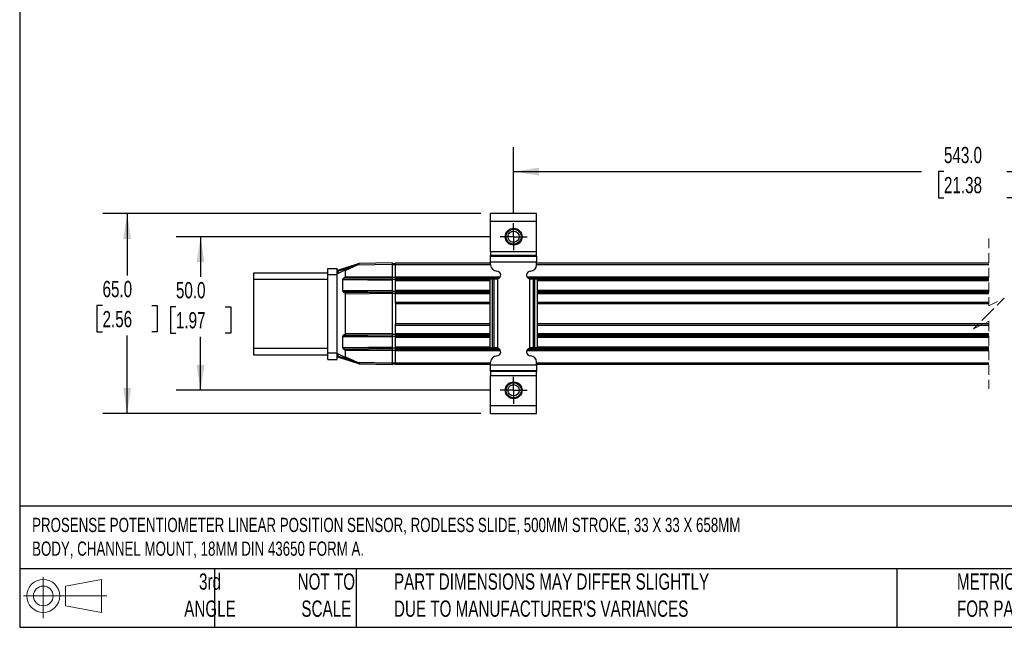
# Model space of a CAD drawing. Header units: millimetres. Extents: x 16 to 683, y 16 to 524.
# Tile 1 of 11: x 16 to 337, y 16 to 214. Entities that reach past the tile are written whole.
import ezdxf

# ---------------------------------------------------------------- set-up
doc = ezdxf.new("R2010")
doc.units = ezdxf.units.MM
doc.header["$LTSCALE"] = 2.5
doc.linetypes.add('CENTERX2', pattern=[20.32, 12.7, -2.54, 2.54, -2.54])
doc.linetypes.add('HIDDEN', pattern=[1.905, 1.27, -0.635])
doc.layers.add('CENTER', color=40, linetype='CENTERX2')
doc.layers.add('DIMENSIONS', color=140, linetype='Continuous', lineweight=25)
doc.layers.add('TEXT', color=140, linetype='Continuous', lineweight=25)
doc.styles.add('SLDTEXTSTYLE0', font='TXT', dxfattribs={"width": 0.7})
doc.dimstyles.new('SLDDIMSTYLE3', dxfattribs={"dimtxt": 5.39502, "dimasz": 8.255, "dimexe": 0, "dimexo": 0.0625, "dimgap": 1.348755, "dimtad": 0, "dimtih": 1, "dimtoh": 1, "dimrnd": 1e-09, "dimzin": 4, "dimdsep": 46, "dimtxsty": 'SLDTEXTSTYLE0', "dimsah": 1, "dimcen": 0.09, "dimadec": 0, "dimazin": 1, "dimtfac": 1, "dimtofl": 0, "dimtmove": 0, "dimatfit": 3, "dimfxl": 0, "dimfrac": 2, "dimtolj": 1, "dimtzin": 12, "dimarcsym": 0})

# ---------------------------------------------------------------- blocks, each defined once
blk = doc.blocks.new('Block11')
at = {"color": 7, "linetype": 'Continuous', "lineweight": 18}
for p, q in [((6.47, 13.28), (6.47, 0)), ((13.7, 10.42), (25.44, 12.58)), ((13.7, 3.99), (13.7, 10.42)), ((25.44, 12.58), (25.44, 1.83)), ((0, 7.2), (27.18, 7.2)), ((13.7, 3.99), (25.44, 1.83))]:
    blk.add_line(p, q, dxfattribs=at)
for radius in [5.38, 3.21]:
    blk.add_circle((6.47, 7.2), radius, dxfattribs=at)
blk = doc.blocks.new('Block12')
at = {"color": 7, "linetype": 'Continuous'}
blk.add_blockref('Block11', (0, 0), dxfattribs=at)
blk = doc.blocks.new('_D_10')
at = {"layer": 'DIMENSIONS'}
for p, q in [((169.22, 143.01), (66.85, 143.01)), ((74.79, 143.01), (74.79, 130)), ((66.77, 120.22), (64.96, 120.22)), ((64.96, 120.22), (64.96, 111.65)), ((82.8, 120.22), (84.61, 120.22)), ((84.61, 120.22), (84.61, 111.65)), ((64.96, 111.65), (66.77, 111.65)), ((74.79, 93.01), (74.79, 110.44)), ((84.61, 111.65), (82.8, 111.65)), ((169.22, 93.01), (66.85, 93.01))]:
    blk.add_line(p, q, dxfattribs=at)
for points in [[(74.79, 143.01), (73.52, 134.76), (76.06, 134.76)], [(74.79, 93.01), (76.06, 101.27), (73.52, 101.27)]]:
    blk.add_solid(points, dxfattribs=at)
at = {"layer": 'DIMENSIONS', "char_height": 5.292, "attachment_point": 1, "style": 'SLDTEXTSTYLE0'}
for s, insert in [('50.0', (66.77, 128.25)), ('1.97', (66.77, 118.47))]:
    blk.add_mtext(s, dxfattribs=dict(at, insert=insert))
blk = doc.blocks.new('_D_11')
at = {"layer": 'DIMENSIONS'}
for p, q in [((166.11, 150.51), (42.94, 150.51)), ((50.88, 150.51), (50.88, 130.37)), ((42.86, 120.59), (41.05, 120.59)), ((41.05, 120.59), (41.05, 112.01)), ((58.89, 120.59), (60.7, 120.59)), ((60.7, 120.59), (60.7, 112.01)), ((41.05, 112.01), (42.86, 112.01)), ((50.88, 85.51), (50.88, 110.81)), ((60.7, 112.01), (58.89, 112.01)), ((166.11, 85.51), (42.94, 85.51))]:
    blk.add_line(p, q, dxfattribs=at)
for points in [[(50.88, 150.51), (49.61, 142.26), (52.15, 142.26)], [(50.88, 85.51), (52.15, 93.77), (49.61, 93.77)]]:
    blk.add_solid(points, dxfattribs=at)
at = {"layer": 'DIMENSIONS', "char_height": 5.292, "attachment_point": 1, "style": 'SLDTEXTSTYLE0'}
for s, insert in [('65.0', (42.86, 128.62)), ('2.56', (42.86, 118.84))]:
    blk.add_mtext(s, dxfattribs=dict(at, insert=insert))
blk = doc.blocks.new('_D_12')
at = {"layer": 'DIMENSIONS'}
for p, q in [((176.78, 150.58), (176.78, 172.15)), ((453.82, 150.57), (453.82, 172.15)), ((392.28, 167.74), (388.75, 160.69)), ((394.04, 164.21), (392.28, 167.74)), ((176.78, 164.21), (309.65, 164.21)), ((316.96, 164.21), (315.14, 164.21)), ((315.14, 164.21), (315.14, 155.64)), ((337.48, 164.21), (339.29, 164.21)), ((339.29, 164.21), (339.29, 155.64)), ((386.99, 164.21), (344.79, 164.21)), ((388.75, 160.69), (386.99, 164.21)), ((453.82, 164.21), (394.04, 164.21)), ((315.14, 155.64), (316.96, 155.64)), ((339.29, 155.64), (337.48, 155.64))]:
    blk.add_line(p, q, dxfattribs=at)
for points in [[(176.78, 164.21), (185.04, 162.94), (185.04, 165.48)], [(453.82, 164.21), (445.56, 165.48), (445.56, 162.94)]]:
    blk.add_solid(points, dxfattribs=at)
at = {"layer": 'DIMENSIONS', "char_height": 5.292, "attachment_point": 1, "style": 'SLDTEXTSTYLE0'}
for s, insert in [('543.0', (316.96, 172.24)), ('21.38', (316.96, 162.46))]:
    blk.add_mtext(s, dxfattribs=dict(at, insert=insert))
blk = doc.blocks.new('SW_CENTERMARKSYMBOL_2')
at = {"layer": 'CENTER', "color": 0}
for p, q in [((0, 2.54), (0, 4.39)), ((-2.54, 0), (-4.39, 0)), ((0, 0), (-2.54, 0)), ((0, 0), (0, 2.54)), ((0, 0), (0, -2.54)), ((0, 0), (2.54, 0)), ((2.54, 0), (4.39, 0)), ((0, -2.54), (0, -4.39))]:
    blk.add_line(p, q, dxfattribs=at)
blk = doc.blocks.new('SW_CENTERMARKSYMBOL_3')
at = {"layer": 'CENTER', "color": 0}
for p, q in [((0, 2.54), (0, 4.39)), ((-2.54, 0), (-4.39, 0)), ((0, 0), (-2.54, 0)), ((0, 0), (0, 2.54)), ((0, 0), (0, -2.54)), ((0, 0), (2.54, 0)), ((2.54, 0), (4.39, 0)), ((0, -2.54), (0, -4.39))]:
    blk.add_line(p, q, dxfattribs=at)

msp = doc.modelspace()

# ---------------------------------------------------------------- linework, layer by layer
for p, q in [((184.282, 150.513), (169.282, 150.513)), ((169.282, 148.013), (169.282, 150.513)), ((169.282, 148.013), (184.282, 148.013)), ((169.282, 138.164), (169.282, 148.013)), ((184.282, 148.013), (184.282, 150.513)), ((184.282, 138.164), (184.282, 148.013)), ((169.282, 138.164), (184.282, 138.164)), ((169.282, 138.164), (169.282, 136.915)), ((184.282, 136.915), (184.282, 138.164)), ((184.282, 136.915), (169.282, 136.915)), ((169.282, 136.66), (169.282, 136.915)), ((169.282, 136.66), (184.282, 136.66)), ((169.282, 134.786), (169.282, 136.66)), ((169.282, 134.786), (184.282, 134.786)), ((169.282, 133.813), (169.282, 134.786)), ((184.282, 136.66), (184.282, 136.915)), ((184.282, 136.66), (184.282, 134.786)), ((184.282, 133.813), (184.282, 134.786)), ((116.282, 132.691), (119.282, 132.691)), ((116.282, 130.691), (116.282, 132.691)), ((119.282, 130.691), (119.282, 132.691)), ((119.476, 131.823), (119.282, 131.823)), ((126.173, 134.162), (119.421, 132.014)), ((119.476, 131.823), (124.767, 133.506)), ((119.476, 131.823), (119.476, 131.158)), ((121.813, 132.129), (119.785, 131.183)), ((121.813, 132.129), (125.718, 133.95)), ((125.799, 133.768), (122.015, 132.004)), ((122.015, 130.102), (122.015, 132.004)), ((137.282, 133.969), (125.799, 133.768)), ((137.282, 134.469), (126.467, 134.28)), ((137.282, 133.969), (137.282, 134.469)), ((137.282, 134.319), (138.282, 134.319)), ((137.282, 134.284), (138.282, 134.284)), ((137.282, 129.969), (137.282, 133.969)), ((137.282, 133.934), (138.282, 133.934)), ((138.282, 134.469), (169.282, 134.469)), ((138.282, 133.969), (138.282, 134.469)), ((138.282, 129.976), (138.282, 133.969)), ((138.282, 133.969), (169.282, 133.969)), ((184.282, 134.469), (331.58, 134.469)), ((184.282, 133.969), (331.58, 133.969)), ((116.282, 131.191), (92.082, 131.191)), ((92.082, 131.191), (92.082, 129.191)), ((92.082, 129.191), (116.282, 129.191)), ((92.082, 129.191), (92.082, 106.591)), ((116.282, 130.691), (119.282, 130.691)), ((116.282, 105.091), (116.282, 130.691)), ((119.282, 105.091), (119.282, 130.691)), ((119.749, 131.163), (119.478, 131.158)), ((119.749, 131.163), (119.785, 131.183)), ((121.099, 125.502), (121.099, 128.935)), ((137.282, 128.794), (121.099, 128.935)), ((121.812, 129.704), (121.303, 129.333)), ((121.303, 129.333), (137.282, 129.194)), ((121.812, 129.704), (137.282, 129.569)), ((122.015, 130.102), (137.282, 129.969)), ((137.282, 129.569), (137.282, 129.969)), ((137.282, 129.811), (138.282, 129.811)), ((137.282, 129.194), (137.282, 129.569)), ((137.282, 128.794), (137.282, 129.194)), ((137.282, 129.136), (138.282, 129.136)), ((137.282, 125.644), (137.282, 128.794)), ((138.282, 129.576), (138.282, 129.976)), ((138.282, 129.976), (172.465, 129.976)), ((138.282, 129.198), (138.282, 129.576)), ((138.282, 129.576), (172.182, 129.576)), ((138.282, 128.798), (138.282, 129.198)), ((138.282, 129.198), (169.068, 129.198)), ((138.282, 125.648), (138.282, 128.798)), ((138.282, 128.798), (169.068, 128.798)), ((169.861, 129.213), (169.068, 129.213)), ((169.068, 129.213), (169.068, 106.813)), ((169.861, 106.813), (169.861, 129.213)), ((170.462, 129.213), (169.861, 129.213)), ((170.462, 106.813), (170.462, 129.213)), ((171.282, 129.213), (170.462, 129.213)), ((171.651, 129.267), (171.282, 129.213)), ((171.651, 106.759), (171.651, 129.267)), ((181.098, 129.976), (331.58, 129.976)), ((181.381, 129.576), (331.58, 129.576)), ((181.912, 129.267), (181.912, 106.759)), ((181.912, 129.267), (182.282, 129.213)), ((183.101, 129.213), (182.282, 129.213)), ((183.101, 129.213), (183.101, 106.813)), ((183.702, 129.213), (183.101, 129.213)), ((183.702, 106.813), (183.702, 129.213)), ((184.495, 129.213), (183.702, 129.213)), ((184.495, 129.213), (184.495, 106.813)), ((184.495, 129.198), (331.58, 129.198)), ((184.495, 128.798), (331.58, 128.798)), ((121.099, 125.502), (137.282, 125.644)), ((137.282, 125.244), (121.303, 125.104)), ((121.303, 125.104), (121.812, 124.734)), ((137.282, 125.244), (137.282, 125.644)), ((137.282, 125.301), (138.282, 125.301)), ((137.282, 124.869), (137.282, 125.244)), ((138.282, 125.248), (138.282, 125.648)), ((138.282, 125.648), (169.068, 125.648)), ((138.282, 124.871), (138.282, 125.248)), ((138.282, 125.248), (169.068, 125.248)), ((184.495, 125.648), (331.58, 125.648)), ((184.495, 125.248), (331.58, 125.248)), ((137.282, 124.869), (121.812, 124.734)), ((137.282, 124.469), (122.015, 124.336)), ((122.015, 111.596), (122.015, 124.336)), ((137.282, 124.469), (137.282, 124.869)), ((137.282, 124.626), (138.282, 124.626)), ((137.282, 111.463), (137.282, 124.469)), ((138.282, 124.471), (138.282, 124.871)), ((138.282, 124.871), (169.068, 124.871)), ((138.282, 121.72), (138.282, 124.471)), ((138.282, 124.471), (169.068, 124.471)), ((184.495, 124.871), (331.58, 124.871)), ((184.495, 124.471), (331.58, 124.471)), ((138.282, 121.363), (138.282, 121.72)), ((138.282, 121.72), (169.068, 121.72)), ((138.282, 121.363), (138.282, 114.578)), ((138.282, 121.22), (169.068, 121.22)), ((184.495, 121.72), (331.58, 121.72)), ((184.495, 121.22), (331.58, 121.22)), ((138.282, 114.72), (169.068, 114.72)), ((138.282, 114.22), (138.282, 114.578)), ((138.282, 111.47), (138.282, 114.22)), ((138.282, 114.22), (169.068, 114.22)), ((184.495, 114.72), (331.58, 114.72)), ((184.495, 114.22), (331.58, 114.22)), ((121.099, 106.997), (121.099, 110.429)), ((137.282, 110.288), (121.099, 110.429)), ((121.812, 111.198), (121.303, 110.827)), ((121.303, 110.827), (137.282, 110.688)), ((121.812, 111.198), (137.282, 111.063)), ((122.015, 111.596), (137.282, 111.463)), ((137.282, 111.063), (137.282, 111.463)), ((137.282, 111.305), (138.282, 111.305)), ((137.282, 110.688), (137.282, 111.063)), ((137.282, 110.288), (137.282, 110.688)), ((137.282, 110.63), (138.282, 110.63)), ((137.282, 107.138), (137.282, 110.288)), ((138.282, 111.07), (138.282, 111.47)), ((138.282, 111.47), (169.068, 111.47)), ((138.282, 110.693), (138.282, 111.07)), ((138.282, 111.07), (169.068, 111.07)), ((138.282, 110.293), (138.282, 110.693)), ((138.282, 110.693), (169.068, 110.693)), ((138.282, 107.143), (138.282, 110.293)), ((138.282, 110.293), (169.068, 110.293)), ((184.495, 111.47), (331.58, 111.47)), ((184.495, 111.07), (331.58, 111.07)), ((184.495, 110.693), (331.58, 110.693)), ((184.495, 110.293), (331.58, 110.293)), ((116.282, 106.591), (92.082, 106.591)), ((92.082, 106.591), (92.082, 104.591)), ((121.099, 106.997), (137.282, 107.138)), ((137.282, 106.738), (121.303, 106.599)), ((121.303, 106.599), (121.812, 106.228)), ((137.282, 106.363), (121.812, 106.228)), ((137.282, 105.963), (122.015, 105.83)), ((137.282, 106.738), (137.282, 107.138)), ((137.282, 106.796), (138.282, 106.796)), ((137.282, 106.363), (137.282, 106.738)), ((137.282, 105.963), (137.282, 106.363)), ((137.282, 106.121), (138.282, 106.121)), ((137.282, 101.963), (137.282, 105.963)), ((138.282, 106.743), (138.282, 107.143)), ((138.282, 107.143), (169.068, 107.143)), ((138.282, 106.365), (138.282, 106.743)), ((138.282, 106.743), (171.497, 106.743)), ((138.282, 105.965), (138.282, 106.365)), ((138.282, 106.365), (172.263, 106.365)), ((138.282, 101.972), (138.282, 105.965)), ((138.282, 105.965), (172.5, 105.965)), ((169.068, 106.813), (169.861, 106.813)), ((170.462, 106.813), (169.861, 106.813)), ((171.282, 106.813), (170.462, 106.813)), ((171.651, 106.759), (171.282, 106.813)), ((181.063, 105.965), (331.58, 105.965)), ((181.3, 106.365), (331.58, 106.365)), ((182.282, 106.813), (181.912, 106.759)), ((182.066, 106.743), (331.58, 106.743)), ((183.101, 106.813), (182.282, 106.813)), ((183.702, 106.813), (183.101, 106.813)), ((184.495, 106.813), (183.702, 106.813)), ((184.495, 107.143), (331.58, 107.143)), ((92.082, 104.591), (116.282, 104.591)), ((119.282, 105.091), (116.282, 105.091)), ((116.282, 103.091), (116.282, 105.091)), ((116.282, 103.091), (119.282, 103.091)), ((119.282, 103.091), (119.282, 105.091)), ((119.282, 104.108), (119.476, 104.108)), ((119.421, 103.918), (126.237, 101.74)), ((119.476, 104.774), (119.476, 104.108)), ((124.818, 102.402), (119.476, 104.108)), ((119.749, 104.769), (119.478, 104.774)), ((119.785, 104.748), (119.749, 104.769)), ((119.785, 104.748), (121.813, 103.803)), ((125.718, 101.982), (121.813, 103.803)), ((122.015, 103.928), (122.015, 105.83)), ((122.015, 103.928), (125.799, 102.163)), ((125.799, 102.163), (137.282, 101.963)), ((126.467, 101.652), (137.282, 101.463)), ((126.515, 101.651), (126.532, 101.646)), ((131.282, 101.563), (126.532, 101.646)), ((137.282, 101.458), (131.282, 101.563)), ((137.282, 101.998), (138.282, 101.998)), ((137.282, 101.463), (137.282, 101.963)), ((137.282, 101.648), (138.282, 101.648)), ((137.282, 101.613), (138.282, 101.613)), ((138.282, 101.472), (138.282, 101.972)), ((138.282, 101.972), (169.282, 101.972)), ((138.282, 101.472), (169.282, 101.472)), ((169.282, 101.24), (169.282, 102.213)), ((184.282, 101.24), (169.282, 101.24)), ((169.282, 99.366), (169.282, 101.24)), ((184.282, 101.24), (184.282, 102.213)), ((184.282, 101.972), (331.58, 101.972)), ((184.282, 101.472), (331.58, 101.472)), ((184.282, 101.24), (184.282, 99.366)), ((184.282, 99.366), (169.282, 99.366)), ((169.282, 99.111), (169.282, 99.366)), ((184.282, 99.111), (169.282, 99.111)), ((169.282, 99.111), (169.282, 97.861)), ((169.282, 97.861), (184.282, 97.861)), ((169.282, 88.013), (169.282, 97.861)), ((184.282, 99.366), (184.282, 99.111)), ((184.282, 97.861), (184.282, 99.111)), ((184.282, 88.013), (184.282, 97.861)), ((169.282, 85.513), (169.282, 88.013)), ((184.282, 88.013), (169.282, 88.013)), ((184.282, 85.513), (184.282, 88.013)), ((169.282, 85.513), (184.282, 85.513))]:
    msp.add_line(p, q)
at = {"color": 7, "linetype": 'HIDDEN', "lineweight": 18}
for p, q in [((331.58, 142.406), (331.58, 120.47)), ((331.58, 120.47), (336.58, 122.97)), ((336.58, 122.97), (331.58, 117.97)), ((331.58, 117.97), (326.58, 112.97)), ((326.58, 112.97), (331.58, 115.47)), ((331.58, 115.47), (331.58, 93.535))]:
    msp.add_line(p, q, dxfattribs=at)
at = {"flags": 128}
for points in [[(125.718, 133.95), (125.972, 134.068), (126.203, 134.176), (126.338, 134.239), (126.374, 134.256), (126.383, 134.26), (126.386, 134.261)], [(126.532, 101.646), (126.531, 101.65), (126.531, 101.651)]]:
    msp.add_lwpolyline(points, dxfattribs=at)
for centre, radius in [((176.782, 143.013), 2.75), ((176.782, 143.013), 2.45), ((176.782, 143.013), 1.85), ((176.782, 93.013), 2.75), ((176.782, 93.013), 2.45), ((176.782, 93.013), 1.85)]:
    msp.add_circle(centre, radius)
for centre, radius, start, end in [((119.481, 131.823), 0.2, 107.63609, 180.01565), ((121.355, 132.473), 1.988, 193.34752, 199.07034), ((126.47, 134.08), 0.2, 90.99218, 115.00859), ((171.282, 133.813), 2, 180.00041, 269.9997), ((171.282, 130.513), 1.3, 286.50945, 90.00017), ((182.282, 130.513), 1.3, 89.99983, 253.49055), ((182.282, 133.813), 2, 270.0003, 359.99959), ((119.482, 130.958), 0.2, 90.99627, 180.01047), ((171.282, 105.513), 1.3, 269.99983, 73.49055), ((182.282, 105.513), 1.3, 106.50945, 270.00017), ((119.482, 104.974), 0.2, 179.98927, 269.00426), ((119.482, 104.108), 0.2, 179.99432, 252.28209), ((121.354, 103.457), 1.988, 160.85734, 166.58046), ((171.282, 102.213), 2, 90.0003, 179.99959), ((182.282, 102.213), 2, 0.00041, 89.9997), ((126.47, 101.852), 0.2, 244.99141, 269.00782)]:
    msp.add_arc(centre, radius, start, end)
for points, knots in [([(121.813, 132.129), (121.84, 132.139), (121.878, 132.152), (121.928, 132.145), (121.958, 132.132), (121.983, 132.111), (122.001, 132.08), (122.013, 132.044), (122.014, 132.018), (122.015, 132.004)], [0, 0, 0, 0, 0.2855807, 0.400821, 0.502918, 0.6150262, 0.7326119, 0.8602152, 1, 1, 1, 1]), ([(125.718, 133.95), (125.719, 133.945), (125.726, 133.927), (125.743, 133.89), (125.768, 133.834), (125.788, 133.791), (125.799, 133.768)], [0, 0, 0, 0, 0.07618589, 0.29268668, 0.61691178, 1, 1, 1, 1]), ([(125.799, 133.768), (125.883, 133.834), (126.04, 133.955), (126.226, 134.097), (126.327, 134.174), (126.355, 134.196)], [0, 0, 0, 0, 0.45759991, 0.84610389, 1, 1, 1, 1]), ([(126.355, 134.196), (126.376, 134.212), (126.409, 134.237), (126.446, 134.265), (126.463, 134.277), (126.467, 134.28)], [0, 0, 0, 0, 0.5545581, 0.8871954, 1, 1, 1, 1]), ([(121.099, 128.935), (121.102, 128.974), (121.107, 129.051), (121.149, 129.16), (121.213, 129.259), (121.273, 129.308), (121.303, 129.333)], [0, 0, 0, 0, 0.2487348, 0.4989679, 0.7482577, 1, 1, 1, 1]), ([(122.015, 130.102), (122.012, 130.064), (122.007, 129.986), (121.966, 129.878), (121.902, 129.78), (121.842, 129.73), (121.812, 129.704)], [0, 0, 0, 0, 0.24734591, 0.49901345, 0.7412498, 1, 1, 1, 1]), ([(121.303, 125.104), (121.273, 125.129), (121.213, 125.179), (121.15, 125.277), (121.107, 125.386), (121.102, 125.464), (121.099, 125.502)], [0, 0, 0, 0, 0.2501808, 0.5009425, 0.74974, 1, 1, 1, 1]), ([(121.812, 124.734), (121.842, 124.708), (121.902, 124.658), (121.966, 124.559), (122.007, 124.451), (122.012, 124.374), (122.015, 124.336)], [0, 0, 0, 0, 0.2587351, 0.5009876, 0.7526318, 1, 1, 1, 1]), ([(121.099, 110.429), (121.102, 110.468), (121.107, 110.545), (121.149, 110.654), (121.213, 110.753), (121.273, 110.803), (121.303, 110.827)], [0, 0, 0, 0, 0.2487356, 0.4989684, 0.7482579, 1, 1, 1, 1]), ([(122.015, 111.596), (122.012, 111.558), (122.007, 111.481), (121.966, 111.373), (121.902, 111.274), (121.842, 111.224), (121.812, 111.198)], [0, 0, 0, 0, 0.2473454, 0.4990134, 0.7412493, 1, 1, 1, 1]), ([(121.303, 106.599), (121.273, 106.623), (121.213, 106.673), (121.15, 106.772), (121.107, 106.881), (121.102, 106.958), (121.099, 106.997)], [0, 0, 0, 0, 0.2501815, 0.5009415, 0.74974, 1, 1, 1, 1]), ([(121.812, 106.228), (121.842, 106.202), (121.902, 106.152), (121.966, 106.053), (122.007, 105.945), (122.012, 105.868), (122.015, 105.83)], [0, 0, 0, 0, 0.2587344, 0.5009868, 0.7526328, 1, 1, 1, 1]), ([(122.015, 103.928), (122.014, 103.914), (122.013, 103.888), (122.001, 103.851), (121.983, 103.821), (121.958, 103.799), (121.928, 103.787), (121.878, 103.78), (121.84, 103.793), (121.813, 103.803)], [0, 0, 0, 0, 0.1397643, 0.2673599, 0.3849575, 0.4970773, 0.5991753, 0.7143169, 1, 1, 1, 1]), ([(125.718, 101.982), (125.719, 101.987), (125.726, 102.005), (125.743, 102.042), (125.768, 102.098), (125.788, 102.14), (125.799, 102.163)], [0, 0, 0, 0, 0.0761859, 0.2926867, 0.6169033, 1, 1, 1, 1]), ([(126.386, 101.671), (126.385, 101.671), (126.381, 101.673), (126.366, 101.68), (126.331, 101.696), (126.27, 101.725), (126.062, 101.822), (125.875, 101.909), (125.718, 101.982)], [0, 0, 0, 0, 0.0039185, 0.0165406, 0.0680037, 0.1612495, 0.2928963, 1, 1, 1, 1]), ([(125.799, 102.163), (125.878, 102.102), (126.017, 101.995), (126.196, 101.858), (126.295, 101.782), (126.333, 101.753)], [0, 0, 0, 0, 0.4443039, 0.7847292, 1, 1, 1, 1]), ([(126.333, 101.753), (126.359, 101.732), (126.396, 101.704), (126.44, 101.672), (126.458, 101.658), (126.466, 101.653), (126.467, 101.652)], [0, 0, 0, 0, 0.5928652, 0.8352241, 0.9691792, 1, 1, 1, 1])]:
    msp.add_open_spline(points, degree=3, knots=knots)
at = {"layer": 'TEXT'}
for p, q in [((15.875, 523.875), (15.875, 15.875)), ((682.625, 55.315), (15.875, 55.315)), ((682.625, 34.925), (15.875, 34.925)), ((79.375, 34.925), (79.375, 15.875)), ((125.529, 34.925), (125.529, 15.875)), ((301.616, 34.925), (301.616, 15.875)), ((15.875, 15.875), (682.625, 15.875))]:
    msp.add_line(p, q, dxfattribs=at)

# ---------------------------------------------------------------- block references
at = {"layer": 'CENTER'}
for name, p in [('SW_CENTERMARKSYMBOL_3', (176.782, 143.013)), ('SW_CENTERMARKSYMBOL_2', (176.782, 93.013))]:
    msp.add_blockref(name, p, dxfattribs=at)
at = {"layer": 'TEXT'}
msp.add_blockref('Block12', (17.095, 18.885), dxfattribs=at)

# ---------------------------------------------------------------- texts
at = {"layer": 'TEXT', "style": 'SLDTEXTSTYLE0'}
for s, insert, char_height, attachment_point in [('PROSENSE POTENTIOMETER LINEAR POSITION SENSOR, RODLESS SLIDE, 500MM STROKE, 33 X 33 X 658MM ^JBODY, CHANNEL MOUNT, 18MM DIN 43650 FORM A.', (19.914, 51.504), 4.630208, 1), ('3rd^JANGLE', (77.872, 33.41), 5.2917, 2), ('NOT TO^JSCALE', (115.759, 33.41), 5.29167, 2), ("PART DIMENSIONS MAY DIFFER SLIGHTLY ^JDUE TO MANUFACTURER'S VARIANCES", (137.798, 33.41), 5.29167, 1), ('METRIC UNITS USED ^JFOR PART DESIGN', (321.196, 33.41), 5.29167, 1)]:
    msp.add_mtext(s, dxfattribs=dict(at, insert=insert, char_height=char_height, attachment_point=attachment_point))

# ---------------------------------------------------------------- dimensions: what is measured, and where the dimension line sits
at = {"layer": 'DIMENSIONS'}
dim = msp.add_linear_dim(base=(453.817, 164.215), p1=(176.782, 147.403), p2=(453.817, 147.394), text='543.0', dimstyle='SLDDIMSTYLE3', dxfattribs=at)
dim.commit()
dim.dimension.update_dxf_attribs({"geometry": '_D_12', "text_midpoint": (327.216, 164.215), "dimtype": 160})
for base, p1, p2, picture, middle in [((50.877, 85.513), (169.282, 150.513), (169.282, 85.513), '_D_11', (50.877, 120.589)), ((74.786, 93.013), (172.392, 143.013), (172.392, 93.013), '_D_10', (74.786, 120.221))]:
    dim = msp.add_linear_dim(base=base, p1=p1, p2=p2, angle=90, dimstyle='SLDDIMSTYLE3', dxfattribs=at)
    dim.commit()
    dim.dimension.update_dxf_attribs({"geometry": picture, "text_midpoint": middle, "dimtype": 160})

doc.saveas('drawing.dxf')
